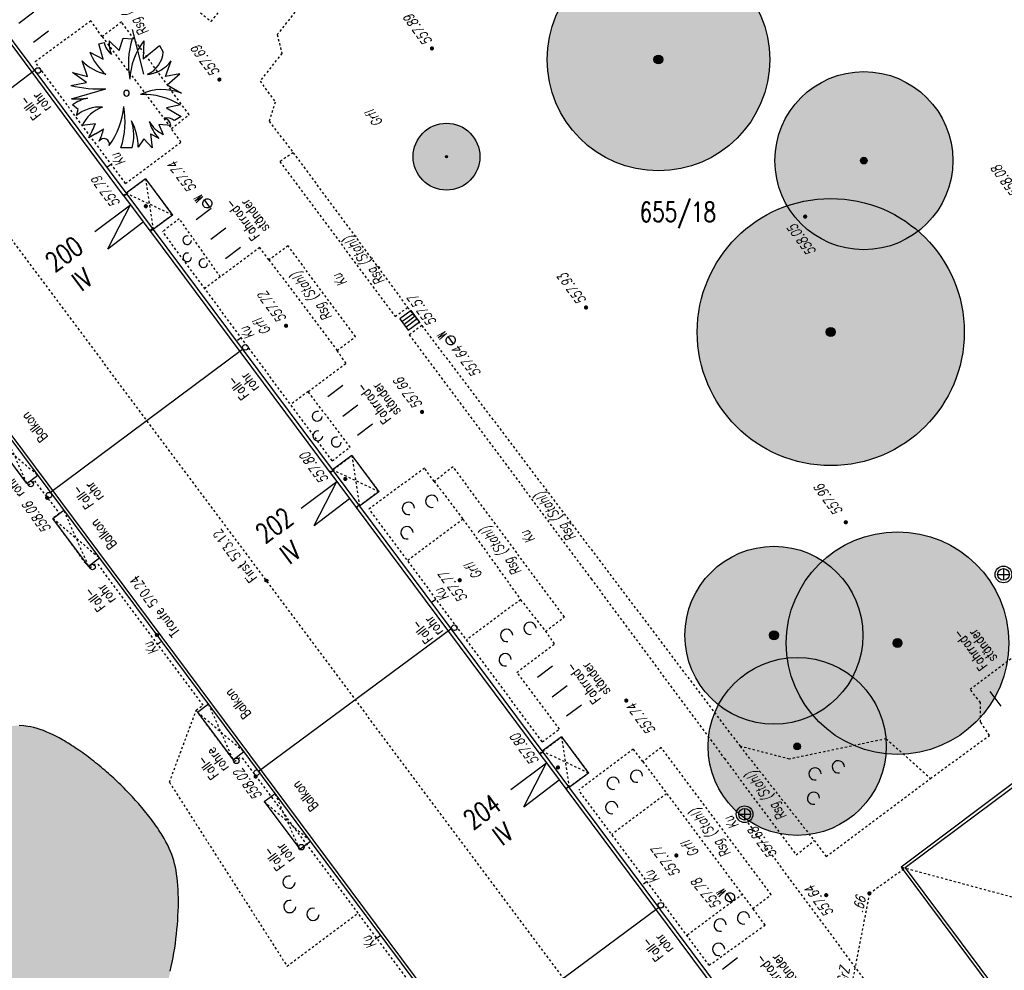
# Model space of a CAD drawing. Header units: metres. Extents: x 2 to 485, y 6 to 594.
# Tile 35 of 176: x 167 to 211, y 190 to 232. Entities that reach past the tile are written whole.
import ezdxf
from ezdxf.enums import TextEntityAlignment as Align

# ---------------------------------------------------------------- set-up
doc = ezdxf.new("R2010")
doc.units = ezdxf.units.M
doc.header["$LTSCALE"] = 0.0125
for name, pattern in [('260241_A_bea$0$GESTRICHELT', [0.4, 0.2, -0.2]), ('260241_A_bea$0$GESTRICHELTX2', [0.7, 0.5, -0.2]), ('260241_A_bea$0$PUNKTIERT', [0.2, 0, -0.2]), ('GESTRICHELT', [0.4, 0.2, -0.2])]:
    doc.linetypes.add(name, pattern=pattern)
for name, color, linetype in [('260241_A_bea$0$B08_FLSTNR_TXT', 9, 'Continuous'), ('260241_A_bea$0$B10_GEBAEUDE', 1, 'Continuous'), ('260241_A_bea$0$B13_GEB_ZUBEHOER', 12, 'Continuous'), ('260241_A_bea$0$B14_GEB_ZUB_GESTR', 12, 'Continuous'), ('260241_A_bea$0$B15_GEB_TXT', 12, 'Continuous'), ('260241_A_bea$0$B24_EINFASS_GESTR', 5, 'Continuous'), ('260241_A_bea$0$B25_EINFASS_GEPKT', 7, '260241_A_bea$0$PUNKTIERT'), ('260241_A_bea$0$B28_VEINFASS_TXT', 5, 'Continuous'), ('260241_A_bea$0$B30_BEWSYM', 3, 'Continuous'), ('260241_A_bea$0$B31_BEWLIN', 3, 'Continuous'), ('260241_A_bea$0$B32_BEWLIN_GESTR', 3, 'Continuous'), ('260241_A_bea$0$B34_ZUBEHOER_1', 6, 'Continuous'), ('260241_A_bea$0$B53_HAUPTHOEHEN', 4, 'Continuous'), ('260241_A_bea$0$B54_HOEHEN', 253, 'Continuous'), ('f_sparten', 140, 'Continuous')]:
    doc.layers.add(name, color=color, linetype=linetype)
doc.layers.add('260241_A_bea$0$f_fill_baum', color=86, linetype='Continuous', lineweight=18)
doc.styles.add('260241_A_bea$0$ROMANS', font='ROMANS')
doc.styles.add('260241_A_bea$0$SIMPLEX8', font='SIMPLEX8')

# ---------------------------------------------------------------- blocks, each defined once
blk = doc.blocks.new('260241_A_bea$0$HOEHENPKT_ZENTR')
at = {"const_width": 0.75}
blk.add_lwpolyline([(-0.375, 0, 1), (0.375, 0, 1)], format="xyb", close=True, dxfattribs=at)
blk = doc.blocks.new('260241_A_bea$0$BUSCH_EINZELN')
for p, q in [((-0.25, 0.445), (-0.2, 0.455)), ((-0.21, 0.305), (-0.25, 0.445)), ((-0.155, 0.47), (-0.065, 0.385)), ((-0.065, 0.385), (-0.03, 0.495)), ((-0.03, 0.495), (0.05, 0.49)), ((0.155, 0.47), (0.15, 0.31)), ((-0.33, 0.37), (-0.21, 0.305)), ((0.15, 0.31), (0.295, 0.43)), ((0.295, 0.43), (0.33, 0.37)), ((-0.35, 0.15), (-0.4, 0.29)), ((0.35, 0.15), (0.4, 0.29)), ((-0.36, 0.095), (-0.485, 0.185)), ((-0.485, 0.185), (-0.35, 0.15)), ((-0.5, 0.07), (-0.36, 0.095)), ((0.48, 0.175), (0.35, 0.15)), ((0.365, 0.075), (0.48, 0.175)), ((-0.495, -0.05), (-0.185, 0.04)), ((0.365, 0.075), (0.495, 0)), ((-0.435, -0.145), (-0.485, -0.105)), ((-0.45, -0.2), (-0.435, -0.145)), ((0.485, -0.105), (0.36, -0.13)), ((0.36, -0.13), (0.49, -0.21)), ((0.49, -0.21), (0.43, -0.245)), ((-0.28, -0.275), (-0.4, -0.29)), ((-0.28, -0.365), (-0.205, -0.32)), ((0.4, -0.29), (0.29, -0.28)), ((0.29, -0.28), (0.33, -0.37)), ((-0.28, -0.365), (-0.34, -0.4)), ((0.155, -0.41), (0.105, -0.485)), ((0.23, -0.49), (0.155, -0.41)), ((0.215, -0.365), (0.23, -0.49)), ((0.215, -0.365), (0.29, -0.405)), ((0.05, -0.49), (-0.05, -0.49))]:
    blk.add_line(p, q)
for centre, radius, start, end in [((-0.033, 0.486), 0.17, 190.462, 233.057), ((0.038, 0.44), 0.195, 171.286, 207.638), ((0.782, 0.267), 0.765, 163.041, 190.686), ((0.635, 0.101), 0.605, 142.43, 177.737), ((0.147, 0.563), 0.515, 202.065, 229.819), ((0.086, 0.392), 0.245, 295.125, 354.891), ((-0.074, 0.622), 0.465, 225.48, 256.185), ((0.159, 0.468), 0.3, 275.972, 323.518), ((-0.244, 1.088), 1.05, 255.893, 273.226), ((0, 0), 0.025, 0, 180), ((0, 0), 0.025, 180, 0), ((0.322, -0.437), 0.47, 68.359, 114.737), ((-0.454, 0.859), 0.91, 267.403, 276.547), ((-0.27, -0.406), 0.37, 102.447, 125.478), ((0.141, -0.68), 0.67, 59.085, 91.349), ((-0.235, -0.469), 0.345, 86.753, 128.647), ((-0.118, -0.42), 0.31, 108.162, 155.297), ((-0.756, -0.047), 0.735, 324.91, 354.337), ((-0.773, -0.255), 0.76, 342.013, 10.256), ((-0.37, -0.481), 0.475, 359.531, 29.114), ((-0.36, -0.378), 0.425, 344.789, 17.598), ((0.569, -0.148), 0.38, 196.427, 222.651), ((0.448, -0.116), 0.28, 209.73, 245.042), ((0.325, -0.299), 0.075, 6.572, 78.847), ((0.363, -0.332), 0.11, 52.695, 102.247), ((-1.119, 0.051), 0.9, 329.941, 338.777), ((-0.815, -0.161), 0.63, 334.687, 345.347), ((-0.204, -0.458), 0.05, 346.012, 146.063)]:
    blk.add_arc(centre, radius, start, end)
blk = doc.blocks.new('260241_A_bea$0$PAPIERK_RUND')
blk.add_circle((0, 0), 0.5)
blk = doc.blocks.new('260241_A_bea$0$BAUMSTAMM')
at = {"const_width": 0.5}
blk.add_lwpolyline([(-0.25, 0, 1), (0.25, 0, 1)], format="xyb", close=True, dxfattribs=at)
blk.add_circle((0, 0), 0.5)
blk = doc.blocks.new('260241_A_bea$0$GEBUESCH_SYM')
for centre in [(0, 0.127), (-0.18, 0.002), (0.18, 0.002)]:
    blk.add_arc(centre, 0.055, 309.521, 230.479)
blk = doc.blocks.new('260241_A_bea$0$Hoehenpunkt_einfach')
at = {"lineweight": -2}
blk.add_hatch(color=256, dxfattribs=at).paths.add_polyline_path([(0, 0.105, -1), (0, -0.105, -1)], flags=0)
blk.add_circle((0, 0), 0.105, dxfattribs=at)

msp = doc.modelspace()

# ---------------------------------------------------------------- hatches: boundary and pattern name
at = {"layer": '260241_A_bea$0$f_fill_baum'}
h = msp.add_hatch(color=256, dxfattribs=at)
h.dxf.hatch_style = 1
edge = h.paths.add_edge_path()
edge.add_ellipse((195.899, 230.435), major_axis=(3.536, 3.536), ratio=1, start_angle=0, end_angle=360)
h = msp.add_hatch(color=256, dxfattribs=at)
h.dxf.hatch_style = 1
edge = h.paths.add_edge_path()
edge.add_ellipse((205.133, 225.889), major_axis=(-2.828, 2.828), ratio=1, start_angle=0, end_angle=360)
h = msp.add_hatch(color=256, dxfattribs=at)
h.dxf.hatch_style = 1
edge = h.paths.add_edge_path()
edge.add_ellipse((186.375, 226.068), major_axis=(1.061, 1.061), ratio=1, start_angle=0, end_angle=360)
h = msp.add_hatch(color=256, dxfattribs=at)
h.dxf.hatch_style = 1
edge = h.paths.add_edge_path()
edge.add_ellipse((203.644, 218.189), major_axis=(-4.243, 4.243), ratio=1, start_angle=0, end_angle=360)
h = msp.add_hatch(color=256, dxfattribs=at)
h.dxf.hatch_style = 1
edge = h.paths.add_edge_path()
edge.add_ellipse((206.645, 204.213), major_axis=(3.536, 3.536), ratio=1, start_angle=0, end_angle=360)
h = msp.add_hatch(color=256, dxfattribs=at)
h.dxf.hatch_style = 1
edge = h.paths.add_edge_path()
edge.add_ellipse((201.091, 204.563), major_axis=(-2.828, 2.828), ratio=1, start_angle=0, end_angle=360)
h = msp.add_hatch(color=256, dxfattribs=at)
h.dxf.hatch_style = 1
edge = h.paths.add_edge_path()
edge.add_ellipse((202.134, 199.572), major_axis=(-2.828, 2.828), ratio=1, start_angle=0, end_angle=360)
h = msp.add_hatch(color=256, dxfattribs=at)
h.dxf.hatch_style = 1
h.paths.add_polyline_path([(167.566, 200.47), (167.377, 200.499), (167.173, 200.507), (166.955, 200.495), (166.847, 200.49), (166.735, 200.48), (166.621, 200.465), (166.506, 200.45), (166.388, 200.431), (166.268, 200.407), (166.148, 200.383), (166.025, 200.355), (165.9, 200.323), (165.775, 200.29), (165.647, 200.253), (165.517, 200.212), (165.388, 200.171), (165.257, 200.126), (165.124, 200.078), (164.991, 200.03), (164.857, 199.979), (164.722, 199.924), (164.587, 199.869), (164.45, 199.811), (164.313, 199.749), (164.175, 199.687), (164.036, 199.622), (163.896, 199.553), (163.757, 199.485), (163.617, 199.414), (163.477, 199.34), (163.337, 199.266), (163.197, 199.19), (163.057, 199.111), (162.916, 199.031), (162.776, 198.949), (162.636, 198.864), (162.496, 198.78), (162.357, 198.694), (162.218, 198.606), (162.079, 198.517), (161.941, 198.426), (161.804, 198.333), (161.666, 198.24), (161.529, 198.144), (161.394, 198.047), (161.259, 197.95), (161.126, 197.852), (160.994, 197.752), (160.862, 197.652), (160.732, 197.55), (160.603, 197.447), (160.475, 197.344), (160.349, 197.24), (160.225, 197.135), (160.101, 197.031), (159.98, 196.925), (159.862, 196.819), (159.743, 196.712), (159.626, 196.604), (159.513, 196.495), (159.4, 196.387), (159.29, 196.279), (159.183, 196.17), (159.076, 196.061), (158.973, 195.951), (158.873, 195.841), (158.773, 195.731), (158.676, 195.62), (158.583, 195.51), (158.49, 195.4), (158.401, 195.29), (158.317, 195.18), (158.233, 195.071), (158.154, 194.962), (158.079, 194.853), (158.004, 194.744), (157.933, 194.636), (157.868, 194.528), (157.802, 194.42), (157.741, 194.313), (157.685, 194.206), (157.63, 194.1), (157.58, 193.995), (157.535, 193.891), (157.49, 193.787), (157.451, 193.684), (157.418, 193.582), (157.385, 193.481), (157.358, 193.381), (157.337, 193.282), (157.317, 193.184), (157.303, 193.088), (157.296, 192.994), (157.282, 192.822), (157.286, 192.626), (157.307, 192.412), (157.317, 192.305), (157.331, 192.193), (157.348, 192.078), (157.366, 191.963), (157.387, 191.844), (157.412, 191.722), (157.437, 191.6), (157.465, 191.476), (157.496, 191.349), (157.528, 191.223), (157.563, 191.095), (157.6, 190.966), (157.637, 190.837), (157.677, 190.707), (157.72, 190.576), (157.762, 190.445), (157.806, 190.314), (157.852, 190.183), (157.898, 190.052), (157.946, 189.922), (157.996, 189.794), (158.047, 189.666), (158.099, 189.54), (158.152, 189.416), (158.205, 189.292), (158.26, 189.17), (158.316, 189.051), (158.371, 188.932), (158.428, 188.816), (158.485, 188.704), (158.543, 188.593), (158.601, 188.486), (158.66, 188.384), (158.718, 188.281), (158.777, 188.183), (158.836, 188.091), (158.895, 187.999), (158.954, 187.913), (159.013, 187.834), (159.072, 187.755), (159.131, 187.683), (159.19, 187.619), (159.265, 187.534), (159.35, 187.45), (159.444, 187.367), (159.539, 187.285), (159.642, 187.203), (159.753, 187.122), (159.864, 187.041), (159.982, 186.961), (160.107, 186.882), (160.232, 186.803), (160.364, 186.725), (160.501, 186.649), (160.639, 186.573), (160.782, 186.499), (160.93, 186.426), (161.077, 186.353), (161.229, 186.282), (161.385, 186.212), (161.541, 186.143), (161.7, 186.076), (161.862, 186.011), (162.025, 185.946), (162.19, 185.883), (162.356, 185.823), (162.522, 185.762), (162.689, 185.704), (162.857, 185.648), (163.024, 185.592), (163.192, 185.539), (163.359, 185.488), (163.526, 185.437), (163.693, 185.389), (163.858, 185.344), (164.023, 185.3), (164.186, 185.259), (164.347, 185.221), (164.507, 185.182), (164.665, 185.147), (164.819, 185.115), (164.973, 185.083), (165.123, 185.055), (165.268, 185.031), (165.413, 185.007), (165.553, 184.986), (165.687, 184.969), (165.821, 184.952), (165.949, 184.938), (166.07, 184.93), (166.177, 184.921), (166.292, 184.915), (166.413, 184.912), (166.534, 184.909), (166.661, 184.908), (166.793, 184.909), (166.925, 184.91), (167.062, 184.914), (167.203, 184.92), (167.344, 184.925), (167.489, 184.932), (167.637, 184.942), (167.785, 184.952), (167.936, 184.965), (168.089, 184.98), (168.242, 184.994), (168.397, 185.01), (168.553, 185.029), (168.709, 185.048), (168.866, 185.069), (169.023, 185.092), (169.181, 185.115), (169.338, 185.141), (169.494, 185.169), (169.65, 185.197), (169.805, 185.227), (169.957, 185.259), (170.109, 185.29), (170.259, 185.323), (170.406, 185.359), (170.553, 185.395), (170.697, 185.433), (170.836, 185.473), (170.976, 185.513), (171.112, 185.555), (171.242, 185.6), (171.372, 185.644), (171.496, 185.69), (171.614, 185.738), (171.733, 185.787), (171.846, 185.838), (171.951, 185.891), (172.056, 185.943), (172.153, 185.998), (172.242, 186.054), (172.33, 186.11), (172.41, 186.168), (172.482, 186.229), (172.573, 186.306), (172.663, 186.399), (172.75, 186.505), (172.837, 186.612), (172.921, 186.731), (173.002, 186.862), (173.083, 186.993), (173.161, 187.135), (173.236, 187.287), (173.31, 187.438), (173.381, 187.599), (173.449, 187.768), (173.517, 187.938), (173.582, 188.116), (173.644, 188.3), (173.705, 188.484), (173.762, 188.675), (173.815, 188.87), (173.869, 189.066), (173.919, 189.266), (173.964, 189.47), (174.01, 189.674), (174.052, 189.881), (174.09, 190.09), (174.128, 190.299), (174.161, 190.509), (174.19, 190.719), (174.219, 190.929), (174.243, 191.139), (174.262, 191.347), (174.282, 191.555), (174.297, 191.762), (174.308, 191.965), (174.319, 192.169), (174.325, 192.37), (174.326, 192.566), (174.326, 192.761), (174.321, 192.952), (174.311, 193.136), (174.302, 193.32), (174.288, 193.498), (174.268, 193.668), (174.248, 193.837), (174.222, 193.998), (174.191, 194.15), (174.159, 194.301), (174.122, 194.442), (174.079, 194.573), (174.035, 194.707), (173.979, 194.846), (173.912, 194.989), (173.846, 195.133), (173.769, 195.281), (173.683, 195.432), (173.64, 195.507), (173.594, 195.582), (173.546, 195.658), (173.498, 195.735), (173.448, 195.812), (173.396, 195.89), (173.344, 195.968), (173.29, 196.046), (173.234, 196.124), (173.177, 196.202), (173.118, 196.28), (173.057, 196.358), (172.997, 196.437), (172.935, 196.516), (172.871, 196.595), (172.808, 196.674), (172.743, 196.753), (172.677, 196.832), (172.611, 196.911), (172.543, 196.99), (172.473, 197.068), (172.403, 197.146), (172.332, 197.224), (172.259, 197.301), (172.187, 197.379), (172.113, 197.457), (172.039, 197.534), (171.964, 197.611), (171.888, 197.687), (171.811, 197.763), (171.734, 197.839), (171.656, 197.914), (171.578, 197.989), (171.5, 198.064), (171.421, 198.138), (171.342, 198.211), (171.262, 198.284), (171.181, 198.356), (171.1, 198.426), (171.019, 198.497), (170.938, 198.567), (170.856, 198.636), (170.774, 198.705), (170.691, 198.772), (170.608, 198.838), (170.525, 198.904), (170.442, 198.969), (170.359, 199.032), (170.276, 199.096), (170.193, 199.158), (170.11, 199.219), (170.027, 199.279), (169.943, 199.338), (169.86, 199.395), (169.777, 199.452), (169.694, 199.508), (169.612, 199.562), (169.53, 199.616), (169.448, 199.668), (169.367, 199.718), (169.285, 199.768), (169.204, 199.816), (169.123, 199.862), (169.042, 199.908), (168.962, 199.952), (168.882, 199.993), (168.724, 200.076), (168.569, 200.15), (168.418, 200.214), (168.266, 200.278), (168.118, 200.332), (167.976, 200.375), (167.834, 200.418), (167.697, 200.45)])

# ---------------------------------------------------------------- linework, layer by layer
at = {"color": 252}
for p, q in [((175.747, 223.798), (175.508, 224.134)), ((184.785, 219.154), (184.283, 218.781)), ((185.158, 218.652), (184.785, 219.154)), ((184.283, 218.781), (184.656, 218.279)), ((184.376, 218.655), (184.878, 219.028)), ((184.971, 218.903), (184.47, 218.53)), ((185.065, 218.777), (184.563, 218.405)), ((184.656, 218.279), (185.158, 218.652)), ((186.684, 217.652), (186.445, 217.988)), ((211.407, 207.561), (211.407, 207.036)), ((211.144, 207.298), (211.669, 207.298)), ((199.51, 196.523), (200.035, 196.523)), ((199.773, 196.786), (199.773, 196.261)), ((199.232, 192.621), (198.993, 192.957))]:
    msp.add_line(p, q, dxfattribs=at)
for centre, major_axis, start_param, end_param in [((168.017, 229.942), (0.0884, 0.0884), 5.497787, 11.780972), ((175.628, 223.966), (0.146, 0.146), 1.405627, 7.688812), ((186.565, 217.82), (0.146, 0.146), 1.405627, 7.688812), ((177.333, 217.499), (0.0884, 0.0884), 5.497787, 11.780972), ((167.691, 211.363), (0.0884, 0.0884), 5.497787, 11.780972), ((168.511, 210.861), (0.0884, 0.0884), 5.497787, 11.780972), ((170.465, 207.632), (0.0884, 0.0884), 5.497787, 11.780972), ((211.407, 207.298), (-0.265, 0.265), 3.926991, 10.210176), ((211.407, 207.298), (-0.186, 0.186), 3.926991, 10.210176), ((186.73, 204.903), (0.0884, 0.0884), 5.497787, 11.780972), ((176.93, 198.923), (0.0884, 0.0884), 5.497787, 11.780972), ((177.844, 198.391), (0.0884, 0.0884), 5.497787, 11.780972), ((199.773, 196.523), (-0.265, 0.265), 3.926991, 10.210176), ((199.773, 196.523), (-0.186, 0.186), 3.926991, 10.210176), ((179.851, 195.041), (0.0884, 0.0884), 5.497787, 11.780972), ((199.113, 192.789), (0.146, 0.146), 1.405627, 7.688812), ((196.01, 192.434), (0.0884, 0.0884), 5.497787, 11.780972)]:
    msp.add_ellipse(centre, major_axis=major_axis, ratio=1, start_param=start_param, end_param=end_param, dxfattribs=at)
at = {"layer": '260241_A_bea$0$B10_GEBAEUDE', "color": 7, "linetype": 'Continuous'}
for p, q in [((165.385, 233.028), (171.85, 224.331)), ((167.859, 229.935), (159.25, 223.504)), ((171.85, 224.331), (171.878, 224.293)), ((171.878, 224.293), (172.169, 223.903)), ((172.169, 223.903), (172.746, 223.138)), ((172.746, 223.138), (173.043, 222.741)), ((173.043, 222.741), (173.068, 222.706)), ((173.068, 222.706), (181.153, 211.862)), ((168.576, 210.995), (177.208, 217.413)), ((196.742, 173.441), (165.452, 215.402)), ((181.153, 211.862), (181.444, 211.472)), ((181.444, 211.472), (182.021, 210.707)), ((182.021, 210.707), (182.318, 210.31)), ((182.318, 210.31), (190.576, 199.221)), ((177.921, 198.464), (186.572, 204.858)), ((190.576, 199.221), (190.867, 198.831)), ((190.867, 198.831), (191.444, 198.066)), ((212.577, 198.278), (206.99, 194.116)), ((191.444, 198.066), (191.741, 197.669)), ((191.741, 197.669), (199.837, 186.799)), ((206.99, 194.116), (213.27, 185.701)), ((187.262, 185.937), (195.907, 192.337))]:
    msp.add_line(p, q, dxfattribs=at)
at = {"layer": '260241_A_bea$0$B13_GEB_ZUBEHOER', "color": 7, "linetype": 'Continuous'}
for p, q in [((165.413, 233.208), (172.006, 224.387)), ((172.846, 225.073), (171.977, 224.426)), ((172.846, 225.073), (174.063, 223.447)), ((172.006, 224.387), (171.878, 224.293)), ((172.006, 224.387), (173.15, 222.85)), ((170.572, 222.699), (172.169, 223.903)), ((171.149, 221.934), (172.169, 223.903)), ((171.149, 221.934), (172.746, 223.138)), ((174.063, 223.447), (173.191, 222.798)), ((173.166, 222.832), (173.043, 222.741)), ((173.15, 222.85), (181.281, 211.956)), ((178.669, 197.46), (165.348, 215.324)), ((167.514, 211.386), (165.918, 213.526)), ((182.121, 212.642), (181.252, 211.995)), ((182.121, 212.642), (183.338, 211.016)), ((181.281, 211.956), (181.153, 211.862)), ((181.281, 211.956), (190.704, 199.315)), ((167.514, 211.386), (168.009, 211.755)), ((179.847, 210.268), (181.444, 211.472)), ((180.424, 209.503), (181.444, 211.472)), ((180.424, 209.503), (182.021, 210.707)), ((183.338, 211.016), (182.466, 210.367)), ((168.69, 209.816), (169.182, 210.182)), ((182.441, 210.401), (182.318, 210.31)), ((170.287, 207.675), (168.69, 209.816)), ((170.287, 207.675), (170.778, 208.042)), ((175.187, 201.113), (175.674, 201.477)), ((175.187, 201.113), (176.783, 198.973)), ((191.544, 200.001), (190.675, 199.354)), ((191.544, 200.001), (192.761, 198.375)), ((176.783, 198.973), (177.27, 199.336)), ((190.704, 199.315), (190.576, 199.221)), ((190.704, 199.315), (191.864, 197.76)), ((189.27, 197.627), (190.867, 198.831)), ((189.847, 196.862), (190.867, 198.831)), ((192.761, 198.375), (191.889, 197.726)), ((212.483, 198.404), (206.809, 194.142)), ((189.847, 196.862), (191.444, 198.066)), ((178.181, 197.097), (178.669, 197.46)), ((180.265, 195.32), (178.669, 197.46)), ((191.864, 197.76), (191.741, 197.669)), ((191.864, 197.76), (199.965, 186.893)), ((178.181, 197.097), (179.778, 194.957)), ((179.778, 194.957), (180.265, 195.32)), ((185.064, 188.884), (180.265, 195.32)), ((206.809, 194.142), (213.238, 185.527))]:
    msp.add_line(p, q, dxfattribs=at)
at = {"layer": '260241_A_bea$0$B14_GEB_ZUB_GESTR', "color": 7, "linetype": '260241_A_bea$0$GESTRICHELTX2'}
for p, q in [((198.602, 179.82), (156.272, 236.49)), ((172.846, 225.073), (173.191, 222.798)), ((174.063, 223.447), (171.977, 224.426)), ((167.514, 211.386), (166.413, 213.896)), ((165.918, 213.526), (168.009, 211.755)), ((182.121, 212.642), (182.466, 210.367)), ((183.338, 211.016), (181.252, 211.995)), ((170.287, 207.675), (169.182, 210.182)), ((168.69, 209.816), (170.778, 208.042)), ((175.674, 201.477), (176.783, 198.973)), ((175.187, 201.113), (177.27, 199.336)), ((191.544, 200.001), (191.889, 197.726)), ((192.761, 198.375), (190.675, 199.354)), ((179.778, 194.957), (178.669, 197.46)), ((178.181, 197.097), (180.265, 195.32)), ((213.332, 192.38), (206.809, 194.142))]:
    msp.add_line(p, q, dxfattribs=at)
at = {"layer": '260241_A_bea$0$B24_EINFASS_GESTR', "color": 252, "linetype": '260241_A_bea$0$GESTRICHELT'}
for q in [(206.99, 194.116), (203.8, 184.838)]:
    msp.add_line((205.382, 192.964), q, dxfattribs=at)
at = {"layer": '260241_A_bea$0$B25_EINFASS_GEPKT', "color": 7, "linetype": '260241_A_bea$0$PUNKTIERT', "ltscale": 0.5}
for p, q in [((175.802, 232.141), (181.316, 239.001)), ((174.698, 233.041), (175.802, 232.141)), ((179.562, 232.562), (178.771, 231.553)), ((170.393, 232.169), (167.883, 230.328)), ((170.905, 231.462), (170.393, 232.169)), ((171.769, 232.12), (170.905, 231.462)), ((174.805, 227.954), (171.769, 232.12)), ((170.905, 231.462), (174.013, 227.332)), ((178.771, 231.553), (178.974, 230.71)), ((178.974, 230.71), (177.997, 229.464)), ((171.951, 224.87), (167.883, 230.328)), ((177.997, 229.464), (178.683, 228.52)), ((178.683, 228.52), (178.406, 227.659)), ((174.013, 227.332), (174.805, 227.954)), ((178.406, 227.659), (179.486, 226.248)), ((174.444, 226.723), (174.013, 227.332)), ((171.951, 224.87), (174.444, 226.723)), ((179.486, 226.248), (178.893, 225.849)), ((179.486, 226.248), (184.629, 219.291)), ((178.893, 225.849), (184.064, 218.886)), ((171.977, 224.426), (172.846, 225.073)), ((172.846, 225.073), (174.063, 223.447)), ((171.85, 224.331), (171.977, 224.426)), ((174.063, 223.447), (173.191, 222.798)), ((174.368, 223.277), (173.619, 222.699)), ((176.212, 220.67), (174.368, 223.277)), ((173.191, 222.798), (173.068, 222.706)), ((181.241, 212.407), (173.619, 222.699)), ((177.985, 221.988), (176.212, 220.67)), ((178.398, 221.435), (177.985, 221.988)), ((179.256, 222.06), (178.398, 221.435)), ((182.282, 217.984), (179.256, 222.06)), ((178.398, 221.435), (181.459, 217.36)), ((184.064, 218.886), (184.629, 219.291)), ((184.629, 219.291), (185.268, 218.476)), ((185.268, 218.476), (184.705, 218.063)), ((185.268, 218.476), (199.567, 199.577)), ((181.459, 217.36), (182.282, 217.984)), ((184.705, 218.063), (192.872, 207.103)), ((181.862, 216.781), (181.459, 217.36)), ((180.162, 215.515), (181.862, 216.781)), ((182.044, 213.017), (180.162, 215.515)), ((165.867, 213.574), (167.582, 211.305)), ((181.241, 212.407), (182.044, 213.017)), ((181.125, 211.9), (182.121, 212.642)), ((182.121, 212.642), (183.338, 211.016)), ((185.386, 212.072), (182.898, 210.242)), ((185.826, 211.475), (185.386, 212.072)), ((186.672, 212.132), (185.826, 211.475)), ((191.672, 205.382), (186.672, 212.132)), ((167.582, 211.305), (167.864, 211.502)), ((167.864, 211.502), (168.977, 210.03)), ((185.826, 211.475), (187.119, 209.778)), ((183.338, 211.016), (182.343, 210.275)), ((190.677, 199.783), (182.898, 210.242)), ((168.977, 210.03), (168.683, 209.81)), ((168.683, 209.81), (170.124, 207.831)), ((187.119, 209.778), (189.706, 206.163)), ((170.124, 207.831), (170.346, 207.595)), ((170.346, 207.595), (170.661, 207.83)), ((175.438, 201.425), (170.661, 207.83)), ((192.872, 207.103), (198.863, 199.029)), ((189.706, 206.163), (190.827, 204.74)), ((190.827, 204.74), (191.672, 205.382)), ((191.234, 204.181), (190.827, 204.74)), ((189.538, 202.898), (191.234, 204.181)), ((209.909, 202.136), (212.793, 204.314)), ((191.452, 200.352), (189.538, 202.898)), ((210.369, 201.541), (209.909, 202.136)), ((175.127, 201.193), (175.438, 201.425)), ((210.381, 200.662), (210.369, 201.541)), ((176.842, 198.893), (175.127, 201.193)), ((210.777, 200.066), (210.381, 200.662)), ((190.677, 199.783), (191.452, 200.352)), ((208.128, 198.133), (210.777, 200.066)), ((190.548, 199.259), (191.544, 200.001)), ((191.544, 200.001), (192.761, 198.375)), ((199.567, 199.577), (202.9, 195.341)), ((176.842, 198.893), (177.153, 199.125)), ((182.406, 192.08), (177.153, 199.125)), ((194.771, 199.449), (192.319, 197.61)), ((195.202, 198.887), (194.771, 199.449)), ((196.026, 199.522), (195.202, 198.887)), ((200.972, 192.918), (196.026, 199.522)), ((195.202, 198.887), (200.144, 192.28)), ((198.863, 199.029), (202.092, 194.699)), ((192.761, 198.375), (191.766, 197.634)), ((203.439, 194.629), (208.128, 198.133)), ((198.181, 189.736), (192.319, 197.61)), ((202.092, 194.699), (202.9, 195.341)), ((202.9, 195.341), (203.439, 194.629)), ((200.144, 192.28), (200.972, 192.918)), ((187.656, 185.041), (182.406, 192.08)), ((200.69, 191.544), (200.144, 192.28)), ((198.181, 189.736), (200.69, 191.544))]:
    msp.add_line(p, q, dxfattribs=at)
at = {"layer": '260241_A_bea$0$B28_VEINFASS_TXT', "color": 252, "linetype": 'Continuous'}
for p, q in [((172.772, 229.778), (172.265, 231.787)), ((171.132, 225.614), (171.349, 225.756)), ((176.989, 217.829), (177.163, 217.953)), ((185.698, 206.058), (185.895, 206.193)), ((173.517, 204.247), (173.359, 204.14)), ((195.234, 193.391), (195.366, 193.497)), ((183.409, 191.052), (183.173, 190.913))]:
    msp.add_line(p, q, dxfattribs=at)
at = {"layer": '260241_A_bea$0$B31_BEWLIN', "linetype": 'Continuous'}
msp.add_lwpolyline([(173.964, 189.47), (174.01, 189.674), (174.052, 189.881), (174.09, 190.09), (174.128, 190.299), (174.161, 190.509), (174.19, 190.719), (174.219, 190.929), (174.243, 191.139), (174.262, 191.347), (174.282, 191.555), (174.297, 191.762), (174.308, 191.965), (174.319, 192.169), (174.325, 192.37), (174.326, 192.566), (174.326, 192.761), (174.321, 192.952), (174.311, 193.136), (174.302, 193.32), (174.288, 193.498), (174.268, 193.668), (174.248, 193.837), (174.222, 193.998), (174.191, 194.15), (174.159, 194.301), (174.122, 194.442), (174.079, 194.573), (174.035, 194.707), (173.979, 194.846), (173.912, 194.989), (173.846, 195.133), (173.769, 195.281), (173.683, 195.432), (173.64, 195.507), (173.594, 195.582), (173.546, 195.658), (173.498, 195.735), (173.448, 195.812), (173.396, 195.89), (173.344, 195.968), (173.29, 196.046), (173.234, 196.124), (173.177, 196.202), (173.118, 196.28), (173.057, 196.358), (172.997, 196.437), (172.935, 196.516), (172.871, 196.595), (172.808, 196.674), (172.743, 196.753), (172.677, 196.832), (172.611, 196.911), (172.543, 196.99), (172.473, 197.068), (172.403, 197.146), (172.332, 197.224), (172.259, 197.301), (172.187, 197.379), (172.113, 197.457), (172.039, 197.534), (171.964, 197.611), (171.888, 197.687), (171.811, 197.763), (171.734, 197.839), (171.656, 197.914), (171.578, 197.989), (171.5, 198.064), (171.421, 198.138), (171.342, 198.211), (171.262, 198.284), (171.181, 198.356), (171.1, 198.426), (171.019, 198.497), (170.938, 198.567), (170.856, 198.636), (170.774, 198.705), (170.691, 198.772), (170.608, 198.838), (170.525, 198.904), (170.442, 198.969), (170.359, 199.032), (170.276, 199.096), (170.193, 199.158), (170.11, 199.219), (170.027, 199.279), (169.943, 199.338), (169.86, 199.395), (169.777, 199.452), (169.694, 199.508), (169.612, 199.562), (169.53, 199.616), (169.448, 199.668), (169.367, 199.718), (169.285, 199.768), (169.204, 199.816), (169.123, 199.862), (169.042, 199.908), (168.962, 199.952), (168.882, 199.993), (168.724, 200.076), (168.569, 200.15), (168.418, 200.214), (168.266, 200.278), (168.118, 200.332), (167.976, 200.375), (167.834, 200.418), (167.697, 200.45), (167.566, 200.47), (167.566, 200.47), (167.377, 200.499), (167.173, 200.507)], dxfattribs=at)
at = {"layer": '260241_A_bea$0$B32_BEWLIN_GESTR', "linetype": '260241_A_bea$0$GESTRICHELT'}
for p, q in [((176.212, 220.67), (175.508, 220.148)), ((180.162, 215.515), (179.372, 214.931)), ((187.119, 209.778), (184.623, 207.922)), ((189.706, 206.163), (187.276, 204.356)), ((173.923, 197.959), (175.127, 201.193)), ((201.787, 199), (199.567, 199.577)), ((206.136, 199.913), (201.787, 199)), ((206.136, 199.913), (208.128, 198.133)), ((173.923, 197.959), (179.21, 189.696)), ((196.261, 197.446), (193.803, 195.617)), ((199.689, 192.937), (197.185, 191.074)), ((179.21, 189.696), (182.406, 192.08))]:
    msp.add_line(p, q, dxfattribs=at)
at = {"layer": '260241_A_bea$0$B34_ZUBEHOER_1', "color": 252, "linetype": 'Continuous'}
for p, q in [((167.16, 232.072), (167.83, 232.579)), ((168.492, 231.702), (167.821, 231.196)), ((175.125, 223.25), (175.804, 223.755)), ((175.785, 222.363), (176.464, 222.868)), ((177.125, 221.981), (176.446, 221.476)), ((181.047, 215.285), (181.724, 215.799)), ((181.712, 214.409), (182.389, 214.923)), ((183.054, 214.047), (182.377, 213.533)), ((190.46, 202.683), (191.137, 203.186)), ((191.12, 201.797), (191.796, 202.301)), ((210.79, 202.038), (211.294, 201.38)), ((192.446, 201.428), (191.769, 200.925)), ((199.453, 190.072), (198.772, 189.547))]:
    msp.add_line(p, q, dxfattribs=at)
at = {"layer": 'f_sparten', "linetype": 'GESTRICHELT'}
msp.add_line((199.919, 196.142), (222.882, 165.185), dxfattribs=at)

# ---------------------------------------------------------------- block references
at = {"layer": '260241_A_bea$0$B30_BEWSYM'}
for name, p, xscale, yscale in [('260241_A_bea$0$PAPIERK_RUND', (195.899, 230.435), 10, 10), ('260241_A_bea$0$BUSCH_EINZELN', (171.996, 228.919), 5, 5), ('260241_A_bea$0$BAUMSTAMM', (195.899, 230.435), 0.4000000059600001, 0.4000000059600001), ('260241_A_bea$0$PAPIERK_RUND', (205.133, 225.889), 8, 8), ('260241_A_bea$0$PAPIERK_RUND', (186.375, 226.068), 3, 3), ('260241_A_bea$0$BAUMSTAMM', (186.375, 226.068), 0.10000000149, 0.10000000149), ('260241_A_bea$0$BAUMSTAMM', (205.133, 225.889), 0.300000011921, 0.300000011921), ('260241_A_bea$0$PAPIERK_RUND', (203.644, 218.189), 12, 12), ('260241_A_bea$0$BAUMSTAMM', (203.644, 218.189), 0.4000000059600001, 0.4000000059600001), ('260241_A_bea$0$PAPIERK_RUND', (206.645, 204.213), 10, 10), ('260241_A_bea$0$PAPIERK_RUND', (201.091, 204.563), 8, 8), ('260241_A_bea$0$BAUMSTAMM', (201.091, 204.563), 0.4000000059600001, 0.4000000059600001), ('260241_A_bea$0$BAUMSTAMM', (206.645, 204.213), 0.4000000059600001, 0.4000000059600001), ('260241_A_bea$0$PAPIERK_RUND', (202.134, 199.572), 8, 8), ('260241_A_bea$0$BAUMSTAMM', (202.134, 199.572), 0.300000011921, 0.300000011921)]:
    msp.add_blockref(name, p, dxfattribs=dict(at, xscale=xscale, yscale=yscale))
for p, xscale, yscale, rotation in [((175.091, 221.802), 3.5, 3.5, 125.272772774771), ((181, 213.829), 3.999999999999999, 3.999999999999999, 126.52272471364), ((185.163, 209.871), 5, 5, 51.63593642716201), ((189.578, 204.163), 5, 5, 51.63593642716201), ((203.434, 197.942), 5, 5, 51.63593642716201), ((194.365, 197.518), 5, 5, 51.63593642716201), ((179.843, 192.755), 5, 5, 126.7120109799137), ((199.172, 191.15), 5, 5, 51.63593642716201)]:
    msp.add_blockref('260241_A_bea$0$GEBUESCH_SYM', p, dxfattribs=dict(at, xscale=xscale, yscale=yscale, rotation=rotation))
at = {"layer": '260241_A_bea$0$B54_HOEHEN', "color": 252, "xscale": 0.125, "yscale": 0.125}
for p in [(185.721, 230.931), (176.17, 229.533), (172.864, 223.843), (202.494, 223.377), (192.645, 219.291), (179.166, 218.47), (185.277, 214.6), (181.828, 211.589), (168.429, 210.741), (204.321, 209.642), (186.972, 207.039), (194.455, 201.63), (191.385, 198.625), (177.797, 198.217), (196.707, 194.669), (203.44, 192.887)]:
    msp.add_blockref('260241_A_bea$0$HOEHENPKT_ZENTR', p, dxfattribs=at)
at = {"layer": '260241_A_bea$0$B54_HOEHEN', "color": 252, "xscale": 0.625, "yscale": 0.625, "zscale": 0.625}
for p in [(178.283, 207.023), (173.365, 204.577)]:
    msp.add_blockref('260241_A_bea$0$Hoehenpunkt_einfach', p, dxfattribs=at)
at = {"layer": '260241_A_bea$0$B54_HOEHEN', "color": 252, "xscale": 0.1249999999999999, "yscale": 0.1249999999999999, "rotation": 358.199999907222}
msp.add_blockref('260241_A_bea$0$HOEHENPKT_ZENTR', (205.382, 192.964), dxfattribs=at)

# ---------------------------------------------------------------- texts
at = {"color": 252, "style": '260241_A_bea$0$SIMPLEX8', "oblique": 360, "width": 0.56}
for p in [(175.472, 224.216), (186.409, 218.07), (198.957, 193.039)]:
    msp.add_text('W', height=0.413, rotation=125.5365, dxfattribs=at).set_placement(p)
at = {"layer": '260241_A_bea$0$B08_FLSTNR_TXT', "style": '260241_A_bea$0$ROMANS', "width": 0.75}
msp.add_text('655/18', height=0.875, dxfattribs=at).set_placement((195.056, 223.147))
at = {"layer": '260241_A_bea$0$B15_GEB_TXT', "color": 7, "style": '260241_A_bea$0$ROMANS', "width": 0.75}
for s, height, rotation, p in [('200', 0.875, 36.3708, (168.768, 220.842)), ('IV', 0.875, 36.3708, (169.969, 219.985)), ('Balkon', 0.45, 127.6009, (168.482, 213.46)), ('Balkon', 0.45, 127.6009, (171.588, 208.647)), ('202', 0.875, 36.3708, (178.223, 208.651)), ('IV', 0.875, 36.3708, (179.321, 207.728)), ('Traufe 570.24', 0.45, 126.712, (174.41, 204.711)), ('Balkon', 0.45, 127.6009, (177.62, 201.029)), ('Balkon', 0.45, 127.6009, (180.647, 196.88)), ('204', 0.875, 36.3708, (187.563, 195.787)), ('IV', 0.875, 36.3708, (188.874, 195.082))]:
    msp.add_text(s, height=height, rotation=rotation, dxfattribs=at).set_placement(p)
msp.add_text('First 573.12', height=0.45, rotation=126.7581, dxfattribs=at).set_placement((177.53, 206.869), align=Align.TOP_LEFT)
at = {"layer": '260241_A_bea$0$B28_VEINFASS_TXT', "color": 252, "style": '260241_A_bea$0$ROMANS', "oblique": 15, "width": 0.75}
for s, rotation, p in [('Rsg (Stahl)', 126.4364, (172.242, 232.726)), ('Grfl', 125.8396, (183.307, 227.92)), ('Ku', 125.5877, (171.796, 226.058)), ('Rsg (Stahl)', 126.4364, (182.855, 221.526)), ('Rsg (Stahl)', 126.4364, (180.494, 219.914)), ('Ku', 126.5783, (181.754, 220.645)), ('Grfl', 126.539, (178.271, 218.557)), ('Ku', 126.3859, (177.601, 218.27)), ('Rsg (Stahl)', 126.4364, (191.447, 210.019)), ('Rsg (Stahl)', 126.4364, (188.997, 208.47)), ('Ku', 126.5783, (190.205, 209.099)), ('Grfl', 126.539, (187.772, 207.585)), ('Ku', 126.3859, (186.336, 206.505)), ('Ku', 126.3859, (173.28, 204.096)), ('Rsg (Stahl)', 126.4364, (200.92, 197.473)), ('Rsg (Stahl)', 126.4364, (198.409, 195.808)), ('Ku', 126.5783, (199.356, 196.263)), ('Grfl', 126.539, (197.513, 195.097)), ('Ku', 126.3859, (195.793, 193.828)), ('Ku', 126.3859, (183.082, 190.885)), ('GrZ', 79.7718, (204.427, 189.222))]:
    msp.add_text(s, height=0.45, rotation=rotation, dxfattribs=at).set_placement(p, align=Align.CENTER)
at = {"layer": '260241_A_bea$0$B34_ZUBEHOER_1', "color": 252, "style": '260241_A_bea$0$ROMANS', "width": 0.75}
for s, rotation, p in [('rohr', 127.0174, (168.633, 228.279)), ('Fall-', 127.0174, (168.184, 227.94)), ('Fahrrad-', 126.5076, (178.004, 222.513)), ('ständer', 126.5076, (178.443, 222.865)), ('Fall-', 127.0174, (177.526, 215.352)), ('rohr', 127.0174, (177.975, 215.691)), ('Fahrrad-', 126.5076, (183.904, 214.271)), ('ständer', 126.5076, (184.343, 214.622)), ('rohr', 126.3144, (167.431, 210.95)), ('Fall-', 126.3144, (170.542, 210.444)), ('rohr', 126.3144, (170.996, 210.777)), ('rohr', 126.3144, (171.528, 206.174)), ('Fall-', 126.3144, (171.075, 205.841)), ('rohr', 127.0174, (186.247, 204.739)), ('Fall-', 127.0174, (185.798, 204.4)), ('Fahrrad-', 126.7324, (210.713, 203.19)), ('ständer', 126.7324, (211.151, 203.544)), ('ständer', 126.5076, (193.767, 202.048)), ('Fahrrad-', 126.5076, (193.327, 201.696)), ('rohre', 126.3144, (176.615, 198.622)), ('Fall-', 126.3144, (176.161, 198.289)), ('rohr', 126.3144, (179.584, 194.533)), ('Fall-', 126.3144, (179.13, 194.2)), ('Fall-', 127.0174, (196.148, 190.133)), ('rohr', 127.0174, (196.597, 190.471)), ('Fahrrad-', 126.5076, (201.847, 188.592)), ('ständer', 126.5076, (202.286, 188.944))]:
    msp.add_text(s, height=0.45, rotation=rotation, dxfattribs=at).set_placement(p)
at = {"layer": '260241_A_bea$0$B53_HAUPTHOEHEN', "color": 252, "style": '260241_A_bea$0$ROMANS', "oblique": 15, "width": 0.75}
for s, p in [('557.89', (185.578, 231.123)), ('557.69', (176.027, 229.725)), ('558.08', (211.995, 224.332)), ('557.93', (192.502, 219.483)), ('557.72', (179.023, 218.662)), ('557.66', (185.134, 214.792)), ('557.96', (204.027, 210.006))]:
    msp.add_text(s, height=0.45, rotation=126.6418, dxfattribs=at).set_placement(p, align=Align.MIDDLE_LEFT)
for s, rotation, p in [('557.74', 126.8917, (175.167, 224.65)), ('557.79', 126.6418, (171.728, 223.983)), ('557.80', 126.6418, (181.097, 211.571)), ('557.80', 126.6418, (190.553, 198.931)), ('557.78', 129.4612, (198.746, 192.48))]:
    msp.add_text(s, height=0.45, rotation=rotation, dxfattribs=at).set_placement(p)
for s, rotation, p in [('558.05', 126.6418, (202.057, 223.088)), ('558.06', 126.6418, (167.681, 210.631)), ('557.68', 126.639, (200.292, 196.009))]:
    msp.add_text(s, height=0.45, rotation=rotation, dxfattribs=at).set_placement(p, align=Align.RIGHT)
msp.add_text('557.57', height=0.45, rotation=126.639, dxfattribs=at).set_placement((185.114, 219.009), align=Align.TOP_CENTER)
for s, rotation, p in [('557.64', 126.8917, (186.813, 217.493)), ('557.74', 126.6418, (194.665, 201.435))]:
    msp.add_text(s, height=0.45, rotation=rotation, dxfattribs=at).set_placement(p, align=Align.MIDDLE_RIGHT)
for s, rotation, p in [('557.77', 126.6418, (186.864, 206.869)), ('558.02', 126.6418, (177.638, 197.996)), ('557.77', 126.8917, (196.425, 194.531)), ('557.64', 126.6418, (203.316, 192.747))]:
    msp.add_text(s, height=0.45, rotation=rotation, dxfattribs=at).set_placement(p, align=Align.CENTER)
at = {"layer": '260241_A_bea$0$B54_HOEHEN', "color": 252, "style": '260241_A_bea$0$ROMANS', "oblique": 15, "width": 0.75}
msp.add_text('.66', height=0.45, rotation=78.9832, dxfattribs=at).set_placement((204.996, 192.826), align=Align.MIDDLE_RIGHT)

doc.saveas('drawing.dxf')
